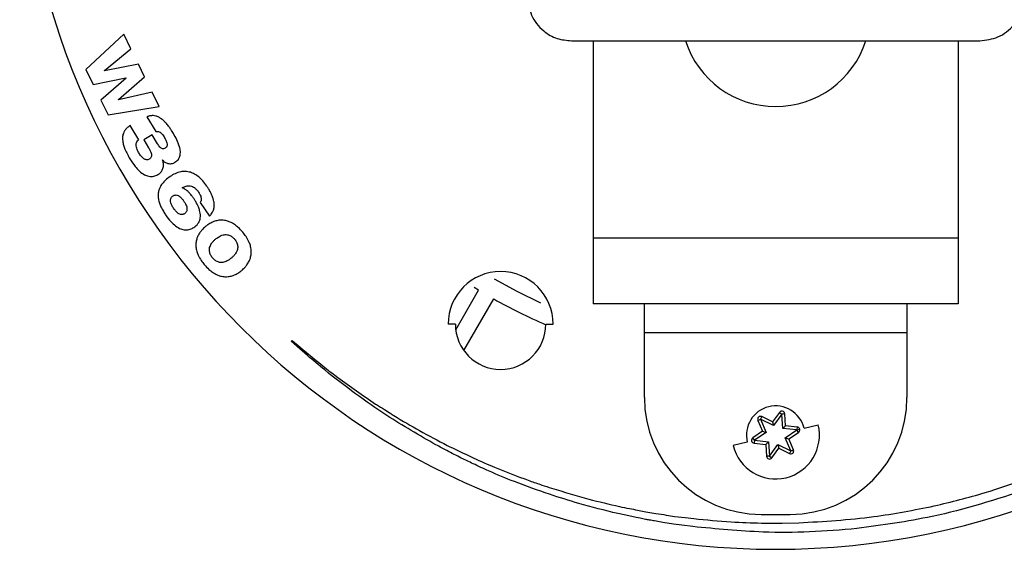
# Model space of a CAD drawing. Header units: millimetres. Extents: x 85 to 342, y -315 to -209.
# Tile 1 of 6: x 88 to 155, y -315 to -279. Entities that reach past the tile are written whole.
import ezdxf

# ---------------------------------------------------------------- set-up
doc = ezdxf.new("R2010")
doc.units = ezdxf.units.MM

msp = doc.modelspace()

# ---------------------------------------------------------------- linework, layer by layer
at = {"color": 7, "linetype": 'Continuous', "lineweight": 25}
for p, q in [((94.901, -280.23), (92.296, -282.643)), ((95.384, -281.222), (94.901, -280.23)), ((125.573, -280.673), (153.574, -280.673)), ((127.073, -280.673), (127.073, -298.673)), ((152.073, -280.673), (152.073, -298.673)), ((93.558, -282.71), (95.384, -281.222)), ((92.296, -282.643), (92.79, -283.656)), ((93.562, -282.719), (93.558, -282.71)), ((95.895, -282.27), (93.562, -282.719)), ((96.32, -283.141), (95.895, -282.27)), ((92.79, -283.656), (95.041, -283.22)), ((95.045, -283.229), (93.316, -284.734)), ((94.529, -284.703), (96.32, -283.141)), ((95.041, -283.22), (95.045, -283.229)), ((93.316, -284.734), (93.81, -285.747)), ((94.534, -284.711), (94.529, -284.703)), ((96.831, -284.189), (94.534, -284.711)), ((97.315, -285.18), (96.831, -284.189)), ((93.81, -285.747), (97.315, -285.18)), ((96.469, -285.883), (97.076, -286.895)), ((95.915, -287.447), (95.327, -286.469)), ((96.84, -287.121), (96.269, -287.464)), ((96.269, -287.464), (96.59, -287.998)), ((97.201, -287.721), (96.84, -287.121)), ((97.546, -288.84), (97.554, -288.835)), ((100.131, -291.747), (100.759, -292.678)), ((127.073, -294.173), (152.073, -294.173)), ((119.206, -297.751), (118.898, -297.564)), ((117.643, -300.459), (119.206, -297.751)), ((118.204, -301.886), (120.245, -298.351)), ((152.073, -298.673), (127.073, -298.673)), ((130.573, -305.098), (130.573, -298.673)), ((148.573, -298.673), (148.573, -305.098)), ((117.619, -300.073), (117.119, -300.073)), ((123.819, -300.073), (124.319, -300.073)), ((148.573, -300.673), (130.573, -300.673)), ((106.375, -301.24), (106.424, -301.184)), ((139.832, -306.115), (139.352, -306.769)), ((139.994, -306.233), (139.414, -307.023)), ((139.832, -306.115), (139.994, -306.233)), ((139.994, -306.233), (140.188, -306.186)), ((140.193, -306.22), (139.994, -306.233)), ((140.057, -307.21), (139.994, -306.233)), ((140.246, -307.03), (140.193, -306.22)), ((138.353, -306.67), (138.537, -306.589)), ((138.353, -306.67), (138.68, -307.413)), ((138.625, -306.41), (138.537, -306.589)), ((139.414, -307.023), (138.537, -306.589)), ((138.537, -306.589), (138.931, -307.486)), ((139.352, -306.769), (138.625, -306.41)), ((139.352, -306.769), (139.414, -307.023)), ((140.246, -307.03), (140.057, -307.21)), ((141.052, -307.119), (140.246, -307.03)), ((141.516, -307.199), (142.488, -306.961)), ((138.68, -307.413), (138.005, -307.863)), ((138.931, -307.486), (138.116, -308.029)), ((138.68, -307.413), (138.931, -307.486)), ((141.031, -307.317), (140.057, -307.21)), ((140.216, -307.861), (141.031, -307.317)), ((140.467, -307.934), (141.142, -307.484)), ((141.052, -307.119), (141.031, -307.317)), ((141.031, -307.317), (141.225, -307.27)), ((141.142, -307.484), (141.031, -307.317)), ((137.631, -308.148), (136.659, -308.385)), ((138.116, -308.029), (138.005, -307.863)), ((138.116, -308.029), (138.094, -308.228)), ((138.094, -308.228), (138.901, -308.317)), ((138.116, -308.029), (139.089, -308.136)), ((139.089, -308.136), (138.901, -308.317)), ((138.901, -308.317), (138.954, -309.126)), ((139.089, -308.136), (139.153, -309.113)), ((139.153, -309.113), (139.732, -308.324)), ((139.732, -308.324), (139.794, -308.578)), ((139.732, -308.324), (140.61, -308.757)), ((140.216, -307.861), (140.467, -307.934)), ((140.61, -308.757), (140.216, -307.861)), ((140.793, -308.677), (140.467, -307.934)), ((139.314, -309.232), (139.794, -308.578)), ((139.794, -308.578), (140.522, -308.937)), ((140.61, -308.757), (140.522, -308.937)), ((140.61, -308.757), (140.793, -308.677)), ((140.61, -308.757), (140.805, -308.71)), ((139.153, -309.113), (138.954, -309.126)), ((139.153, -309.113), (139.314, -309.232)), ((130.1, -312.809), (130.667, -312.921)), ((130.667, -312.921), (131.361, -313.034)), ((138.573, -313.098), (140.573, -313.098)), ((138.593, -313.699), (139.445, -313.71)), ((140.018, -313.71), (141.151, -313.676))]:
    msp.add_line(p, q, dxfattribs=at)
at = {"color": 7, "linetype": 'Continuous', "lineweight": 25, "flags": 128}
for points in [[(123.469, -298.643), (121.847, -297.85), (120.3, -297.002)], [(107.485, -302.225), (106.78, -301.6), (106.375, -301.24)], [(130.01, -313.312), (129.306, -313.164), (128.758, -313.049)], [(130.643, -313.445), (130.288, -313.37), (130.01, -313.312)], [(132.57, -313.772), (131.844, -313.649), (131.278, -313.553)], [(133.893, -313.939), (133.15, -313.845), (132.57, -313.772)], [(132.645, -313.237), (133.377, -313.321), (133.956, -313.387)]]:
    msp.add_lwpolyline(points, dxfattribs=at)
at = {"color": 7, "linetype": 'Continuous', "lineweight": 25}
for centre, radius, start, end in [((139.573, -263.673), 51.818, 180, 0), ((139.573, -278.673), 6.5, 197.92021, 342.07979), ((120.719, -300.073), 3.6, 0, 180), ((139.573, -263.673), 39.7, 240.86596, 246.61837), ((120.719, -300.073), 3.1, 180, 0), ((138.573, -305.098), 8, 180, 270), ((139.573, -307.673), 2, 13.73061, 193.73061), ((140.573, -305.098), 8, 270, 0), ((138.537, -306.589), 0.2, 63.73061, 203.73061), ((139.994, -306.233), 0.2, 3.73061, 143.73061), ((139.573, -307.673), 3, 193.73061, 13.73061), ((141.031, -307.317), 0.2, 303.73061, 83.73061), ((138.116, -308.029), 0.2, 123.73061, 263.73061), ((140.61, -308.757), 0.2, 243.73061, 23.73061), ((139.153, -309.113), 0.2, 183.73061, 323.73061)]:
    msp.add_arc(centre, radius, start, end, dxfattribs=at)
for points, knots in [([(122.573, -277.674), (122.626, -278.099), (122.736, -278.983), (123.548, -279.989), (124.557, -280.575), (125.243, -280.641), (125.573, -280.673)], [0, 0, 0, 0, 0.270268, 0.562427, 0.78973, 1, 1, 1, 1]), ([(153.574, -280.673), (153.999, -280.62), (154.883, -280.51), (155.89, -279.699), (156.475, -278.69), (156.542, -278.003), (156.573, -277.674)], [0, 0, 0, 0, 0.270268, 0.562427, 0.78973, 1, 1, 1, 1]), ([(96.899, -285.795), (96.819, -285.797), (96.67, -285.801), (96.532, -285.857), (96.469, -285.883)], [0, 0, 0, 0, 0.53827, 1, 1, 1, 1]), ([(97.296, -285.91), (97.224, -285.876), (97.098, -285.817), (96.959, -285.802), (96.899, -285.795)], [0, 0, 0, 0, 0.564576, 1, 1, 1, 1]), ([(97.66, -286.183), (97.596, -286.124), (97.483, -286.02), (97.352, -285.943), (97.296, -285.91)], [0, 0, 0, 0, 0.574305, 1, 1, 1, 1]), ([(95.01, -286.75), (94.967, -286.81), (94.89, -286.918), (94.851, -287.044), (94.833, -287.1)], [0, 0, 0, 0, 0.5581074, 1, 1, 1, 1]), ([(95.327, -286.469), (95.26, -286.516), (95.144, -286.599), (95.05, -286.705), (95.01, -286.75)], [0, 0, 0, 0, 0.5765586, 1, 1, 1, 1]), ([(97.992, -286.569), (97.933, -286.491), (97.83, -286.356), (97.711, -286.235), (97.66, -286.183)], [0, 0, 0, 0, 0.571873, 1, 1, 1, 1]), ([(98.291, -287.021), (98.238, -286.934), (98.143, -286.78), (98.038, -286.633), (97.992, -286.569)], [0, 0, 0, 0, 0.564843, 1, 1, 1, 1]), ([(94.833, -287.1), (94.818, -287.177), (94.791, -287.322), (94.806, -287.469), (94.814, -287.537)], [0, 0, 0, 0, 0.533565, 1, 1, 1, 1]), ([(95.755, -287.655), (95.776, -287.61), (95.813, -287.528), (95.883, -287.472), (95.915, -287.447)], [0, 0, 0, 0, 0.549953, 1, 1, 1, 1]), ([(97.076, -286.895), (97.125, -286.886), (97.208, -286.871), (97.288, -286.897), (97.321, -286.907)], [0, 0, 0, 0, 0.587988, 1, 1, 1, 1]), ([(97.321, -286.907), (97.36, -286.928), (97.433, -286.968), (97.488, -287.03), (97.514, -287.058)], [0, 0, 0, 0, 0.53671, 1, 1, 1, 1]), ([(97.514, -287.058), (97.547, -287.101), (97.61, -287.182), (97.663, -287.27), (97.688, -287.311)], [0, 0, 0, 0, 0.533464, 1, 1, 1, 1]), ([(97.688, -287.311), (97.719, -287.365), (97.773, -287.457), (97.812, -287.557), (97.828, -287.598)], [0, 0, 0, 0, 0.585488, 1, 1, 1, 1]), ([(98.713, -287.933), (98.656, -287.772), (98.544, -287.455), (98.375, -287.164), (98.291, -287.021)], [0, 0, 0, 0, 0.507447, 1, 1, 1, 1]), ([(94.814, -287.537), (94.832, -287.635), (94.866, -287.822), (94.935, -287.999), (94.968, -288.083)], [0, 0, 0, 0, 0.52427, 1, 1, 1, 1]), ([(94.968, -288.083), (95.022, -288.205), (95.125, -288.437), (95.254, -288.655), (95.315, -288.759)], [0, 0, 0, 0, 0.524486, 1, 1, 1, 1]), ([(95.751, -287.952), (95.74, -287.893), (95.721, -287.793), (95.745, -287.695), (95.755, -287.655)], [0, 0, 0, 0, 0.59564, 1, 1, 1, 1]), ([(95.923, -288.349), (95.879, -288.272), (95.807, -288.146), (95.767, -288.007), (95.751, -287.952)], [0, 0, 0, 0, 0.60756, 1, 1, 1, 1]), ([(96.59, -287.998), (96.632, -288.07), (96.701, -288.187), (96.746, -288.314), (96.764, -288.363)], [0, 0, 0, 0, 0.6148459, 1, 1, 1, 1]), ([(97.371, -287.955), (97.338, -287.917), (97.275, -287.843), (97.225, -287.761), (97.201, -287.721)], [0, 0, 0, 0, 0.517349, 1, 1, 1, 1]), ([(97.542, -288.061), (97.508, -288.049), (97.443, -288.026), (97.395, -287.978), (97.371, -287.955)], [0, 0, 0, 0, 0.520078, 1, 1, 1, 1]), ([(97.734, -288.016), (97.698, -288.036), (97.637, -288.068), (97.569, -288.063), (97.542, -288.061)], [0, 0, 0, 0, 0.597246, 1, 1, 1, 1]), ([(97.86, -287.842), (97.848, -287.88), (97.824, -287.952), (97.762, -287.996), (97.734, -288.016)], [0, 0, 0, 0, 0.5352444, 1, 1, 1, 1]), ([(97.828, -287.598), (97.844, -287.645), (97.869, -287.725), (97.863, -287.808), (97.86, -287.842)], [0, 0, 0, 0, 0.594179, 1, 1, 1, 1]), ([(98.737, -288.581), (98.756, -288.47), (98.793, -288.252), (98.739, -288.038), (98.713, -287.933)], [0, 0, 0, 0, 0.509526, 1, 1, 1, 1]), ([(95.315, -288.759), (95.426, -288.937), (95.612, -289.233), (95.855, -289.483), (95.952, -289.583)], [0, 0, 0, 0, 0.598946, 1, 1, 1, 1]), ([(96.087, -288.581), (96.055, -288.54), (95.996, -288.466), (95.946, -288.386), (95.923, -288.349)], [0, 0, 0, 0, 0.545883, 1, 1, 1, 1]), ([(96.266, -288.748), (96.231, -288.721), (96.166, -288.671), (96.112, -288.609), (96.087, -288.581)], [0, 0, 0, 0, 0.53754, 1, 1, 1, 1]), ([(96.452, -288.824), (96.416, -288.816), (96.35, -288.802), (96.292, -288.765), (96.266, -288.748)], [0, 0, 0, 0, 0.5380328, 1, 1, 1, 1]), ([(96.638, -288.781), (96.604, -288.798), (96.545, -288.827), (96.48, -288.825), (96.452, -288.824)], [0, 0, 0, 0, 0.574784, 1, 1, 1, 1]), ([(96.777, -288.616), (96.76, -288.653), (96.729, -288.721), (96.667, -288.762), (96.638, -288.781)], [0, 0, 0, 0, 0.537791, 1, 1, 1, 1]), ([(96.764, -288.363), (96.778, -288.415), (96.8, -288.499), (96.784, -288.583), (96.777, -288.616)], [0, 0, 0, 0, 0.610092, 1, 1, 1, 1]), ([(97.604, -289.082), (97.598, -289.035), (97.586, -288.952), (97.558, -288.874), (97.546, -288.84)], [0, 0, 0, 0, 0.572835, 1, 1, 1, 1]), ([(97.554, -288.835), (97.578, -288.866), (97.621, -288.922), (97.678, -288.963), (97.704, -288.981)], [0, 0, 0, 0, 0.550032, 1, 1, 1, 1]), ([(98.399, -288.994), (98.485, -288.933), (98.636, -288.825), (98.706, -288.655), (98.737, -288.581)], [0, 0, 0, 0, 0.56846, 1, 1, 1, 1]), ([(97.477, -289.612), (97.506, -289.566), (97.557, -289.484), (97.58, -289.391), (97.591, -289.351)], [0, 0, 0, 0, 0.569687, 1, 1, 1, 1]), ([(97.591, -289.351), (97.599, -289.3), (97.614, -289.211), (97.607, -289.121), (97.604, -289.082)], [0, 0, 0, 0, 0.56547, 1, 1, 1, 1]), ([(97.704, -288.981), (97.74, -289.003), (97.805, -289.042), (97.878, -289.063), (97.911, -289.072)], [0, 0, 0, 0, 0.551854, 1, 1, 1, 1]), ([(97.911, -289.072), (97.954, -289.08), (98.034, -289.094), (98.115, -289.087), (98.151, -289.083)], [0, 0, 0, 0, 0.549809, 1, 1, 1, 1]), ([(98.151, -289.083), (98.198, -289.073), (98.285, -289.056), (98.363, -289.013), (98.399, -288.994)], [0, 0, 0, 0, 0.543306, 1, 1, 1, 1]), ([(95.952, -289.583), (96.067, -289.683), (96.259, -289.849), (96.501, -289.923), (96.598, -289.953)], [0, 0, 0, 0, 0.597359, 1, 1, 1, 1]), ([(96.598, -289.953), (96.72, -289.963), (96.944, -289.983), (97.142, -289.881), (97.232, -289.835)], [0, 0, 0, 0, 0.545571, 1, 1, 1, 1]), ([(97.232, -289.835), (97.287, -289.798), (97.38, -289.737), (97.448, -289.649), (97.477, -289.612)], [0, 0, 0, 0, 0.584723, 1, 1, 1, 1]), ([(98.077, -289.961), (97.958, -290.046), (97.759, -290.188), (97.6, -290.373), (97.535, -290.448)], [0, 0, 0, 0, 0.5950887, 1, 1, 1, 1]), ([(98.805, -289.643), (98.669, -289.68), (98.41, -289.75), (98.184, -289.894), (98.077, -289.961)], [0, 0, 0, 0, 0.5276823, 1, 1, 1, 1]), ([(99.469, -289.679), (99.348, -289.65), (99.128, -289.598), (98.905, -289.629), (98.805, -289.643)], [0, 0, 0, 0, 0.55027, 1, 1, 1, 1]), ([(100.065, -290.022), (99.96, -289.94), (99.778, -289.796), (99.561, -289.714), (99.469, -289.679)], [0, 0, 0, 0, 0.573403, 1, 1, 1, 1]), ([(100.586, -290.624), (100.496, -290.498), (100.341, -290.281), (100.147, -290.099), (100.065, -290.022)], [0, 0, 0, 0, 0.579224, 1, 1, 1, 1]), ([(97.535, -290.448), (97.47, -290.54), (97.358, -290.698), (97.303, -290.883), (97.279, -290.96)], [0, 0, 0, 0, 0.579929, 1, 1, 1, 1]), ([(98.891, -290.743), (98.941, -290.717), (99.029, -290.671), (99.123, -290.64), (99.163, -290.627)], [0, 0, 0, 0, 0.568737, 1, 1, 1, 1]), ([(99.182, -290.91), (99.131, -290.874), (99.039, -290.81), (98.937, -290.763), (98.891, -290.743)], [0, 0, 0, 0, 0.557081, 1, 1, 1, 1]), ([(99.163, -290.627), (99.215, -290.615), (99.308, -290.593), (99.402, -290.601), (99.443, -290.605)], [0, 0, 0, 0, 0.561017, 1, 1, 1, 1]), ([(99.443, -290.605), (99.498, -290.617), (99.601, -290.641), (99.688, -290.699), (99.729, -290.726)], [0, 0, 0, 0, 0.531204, 1, 1, 1, 1]), ([(99.729, -290.726), (99.785, -290.774), (99.895, -290.867), (99.977, -290.985), (100.018, -291.042)], [0, 0, 0, 0, 0.512473, 1, 1, 1, 1]), ([(100.837, -291.045), (100.793, -290.965), (100.716, -290.821), (100.625, -290.684), (100.586, -290.624)], [0, 0, 0, 0, 0.559376, 1, 1, 1, 1]), ([(97.279, -290.96), (97.262, -291.059), (97.231, -291.236), (97.253, -291.414), (97.263, -291.493)], [0, 0, 0, 0, 0.556778, 1, 1, 1, 1]), ([(97.263, -291.493), (97.285, -291.596), (97.326, -291.784), (97.403, -291.96), (97.438, -292.04)], [0, 0, 0, 0, 0.546432, 1, 1, 1, 1]), ([(98.118, -291.761), (98.106, -291.705), (98.087, -291.612), (98.106, -291.519), (98.114, -291.483)], [0, 0, 0, 0, 0.606171, 1, 1, 1, 1]), ([(98.114, -291.483), (98.129, -291.444), (98.156, -291.376), (98.212, -291.331), (98.236, -291.312)], [0, 0, 0, 0, 0.57529, 1, 1, 1, 1]), ([(98.236, -291.312), (98.262, -291.296), (98.309, -291.266), (98.361, -291.249), (98.384, -291.241)], [0, 0, 0, 0, 0.559402, 1, 1, 1, 1]), ([(98.384, -291.241), (98.416, -291.235), (98.475, -291.225), (98.533, -291.238), (98.559, -291.244)], [0, 0, 0, 0, 0.537099, 1, 1, 1, 1]), ([(98.559, -291.244), (98.598, -291.259), (98.673, -291.289), (98.736, -291.342), (98.766, -291.367)], [0, 0, 0, 0, 0.506697, 1, 1, 1, 1]), ([(98.766, -291.367), (98.811, -291.413), (98.901, -291.503), (98.974, -291.607), (99.01, -291.659)], [0, 0, 0, 0, 0.504255, 1, 1, 1, 1]), ([(99.437, -291.143), (99.392, -291.095), (99.312, -291.011), (99.221, -290.94), (99.182, -290.91)], [0, 0, 0, 0, 0.569608, 1, 1, 1, 1]), ([(99.675, -291.453), (99.632, -291.391), (99.557, -291.284), (99.473, -291.185), (99.437, -291.143)], [0, 0, 0, 0, 0.57796, 1, 1, 1, 1]), ([(99.917, -291.861), (99.875, -291.783), (99.801, -291.643), (99.713, -291.511), (99.675, -291.453)], [0, 0, 0, 0, 0.561433, 1, 1, 1, 1]), ([(100.018, -291.042), (100.05, -291.092), (100.105, -291.177), (100.144, -291.271), (100.161, -291.309)], [0, 0, 0, 0, 0.582341, 1, 1, 1, 1]), ([(100.204, -291.55), (100.199, -291.59), (100.191, -291.662), (100.15, -291.721), (100.131, -291.747)], [0, 0, 0, 0, 0.560313, 1, 1, 1, 1]), ([(100.161, -291.309), (100.176, -291.355), (100.202, -291.434), (100.204, -291.516), (100.204, -291.55)], [0, 0, 0, 0, 0.585897, 1, 1, 1, 1]), ([(101.017, -291.482), (100.989, -291.4), (100.938, -291.25), (100.868, -291.108), (100.837, -291.045)], [0, 0, 0, 0, 0.5524431, 1, 1, 1, 1]), ([(101.09, -291.914), (101.085, -291.834), (101.075, -291.687), (101.035, -291.546), (101.017, -291.482)], [0, 0, 0, 0, 0.549697, 1, 1, 1, 1]), ([(97.438, -292.04), (97.491, -292.144), (97.587, -292.336), (97.705, -292.514), (97.758, -292.595)], [0, 0, 0, 0, 0.547013, 1, 1, 1, 1]), ([(98.302, -292.142), (98.255, -292.069), (98.179, -291.949), (98.135, -291.814), (98.118, -291.761)], [0, 0, 0, 0, 0.610735, 1, 1, 1, 1]), ([(98.529, -292.416), (98.486, -292.372), (98.403, -292.287), (98.335, -292.189), (98.302, -292.142)], [0, 0, 0, 0, 0.5124963, 1, 1, 1, 1]), ([(99.01, -291.659), (99.049, -291.719), (99.115, -291.819), (99.16, -291.93), (99.179, -291.973)], [0, 0, 0, 0, 0.606687, 1, 1, 1, 1]), ([(99.223, -292.213), (99.22, -292.249), (99.213, -292.311), (99.183, -292.366), (99.17, -292.389)], [0, 0, 0, 0, 0.5788647, 1, 1, 1, 1]), ([(99.179, -291.973), (99.194, -292.02), (99.221, -292.098), (99.223, -292.18), (99.223, -292.213)], [0, 0, 0, 0, 0.602331, 1, 1, 1, 1]), ([(100.089, -292.289), (100.063, -292.208), (100.016, -292.061), (99.948, -291.923), (99.917, -291.861)], [0, 0, 0, 0, 0.552078, 1, 1, 1, 1]), ([(101.016, -292.32), (101.041, -292.246), (101.085, -292.114), (101.089, -291.976), (101.09, -291.914)], [0, 0, 0, 0, 0.557585, 1, 1, 1, 1]), ([(97.758, -292.595), (97.877, -292.763), (98.074, -293.041), (98.333, -293.261), (98.436, -293.348)], [0, 0, 0, 0, 0.604362, 1, 1, 1, 1]), ([(98.73, -292.548), (98.693, -292.53), (98.62, -292.495), (98.559, -292.442), (98.529, -292.416)], [0, 0, 0, 0, 0.5135131, 1, 1, 1, 1]), ([(98.904, -292.57), (98.872, -292.572), (98.813, -292.576), (98.757, -292.557), (98.73, -292.548)], [0, 0, 0, 0, 0.531498, 1, 1, 1, 1]), ([(99.046, -292.513), (99.022, -292.528), (98.977, -292.555), (98.926, -292.565), (98.904, -292.57)], [0, 0, 0, 0, 0.555073, 1, 1, 1, 1]), ([(99.17, -292.389), (99.151, -292.416), (99.116, -292.464), (99.068, -292.498), (99.046, -292.513)], [0, 0, 0, 0, 0.5531274, 1, 1, 1, 1]), ([(100.028, -293.11), (100.062, -293.039), (100.122, -292.913), (100.137, -292.775), (100.143, -292.714)], [0, 0, 0, 0, 0.562847, 1, 1, 1, 1]), ([(100.143, -292.714), (100.142, -292.635), (100.141, -292.491), (100.105, -292.352), (100.089, -292.289)], [0, 0, 0, 0, 0.549859, 1, 1, 1, 1]), ([(100.759, -292.678), (100.82, -292.616), (100.925, -292.511), (100.989, -292.376), (101.016, -292.32)], [0, 0, 0, 0, 0.578916, 1, 1, 1, 1]), ([(98.436, -293.348), (98.556, -293.429), (98.757, -293.566), (98.997, -293.606), (99.093, -293.622)], [0, 0, 0, 0, 0.594747, 1, 1, 1, 1]), ([(99.093, -293.622), (99.212, -293.618), (99.428, -293.611), (99.613, -293.501), (99.697, -293.452)], [0, 0, 0, 0, 0.549105, 1, 1, 1, 1]), ([(99.697, -293.452), (99.773, -293.395), (99.902, -293.299), (99.991, -293.165), (100.028, -293.11)], [0, 0, 0, 0, 0.589771, 1, 1, 1, 1]), ([(100.468, -293.411), (100.395, -293.477), (100.265, -293.592), (100.16, -293.731), (100.114, -293.791)], [0, 0, 0, 0, 0.563169, 1, 1, 1, 1]), ([(100.915, -293.117), (100.828, -293.164), (100.67, -293.249), (100.53, -293.361), (100.468, -293.411)], [0, 0, 0, 0, 0.553969, 1, 1, 1, 1]), ([(101.409, -292.966), (101.314, -292.984), (101.143, -293.015), (100.985, -293.086), (100.915, -293.117)], [0, 0, 0, 0, 0.557512, 1, 1, 1, 1]), ([(101.937, -293.001), (101.838, -292.981), (101.663, -292.945), (101.485, -292.96), (101.409, -292.966)], [0, 0, 0, 0, 0.569555, 1, 1, 1, 1]), ([(102.489, -293.261), (102.388, -293.197), (102.214, -293.087), (102.019, -293.026), (101.937, -293.001)], [0, 0, 0, 0, 0.583576, 1, 1, 1, 1]), ([(103.051, -293.787), (102.95, -293.672), (102.779, -293.479), (102.573, -293.324), (102.489, -293.261)], [0, 0, 0, 0, 0.591544, 1, 1, 1, 1]), ([(99.887, -294.247), (99.865, -294.342), (99.823, -294.515), (99.83, -294.692), (99.833, -294.772)], [0, 0, 0, 0, 0.549179, 1, 1, 1, 1]), ([(100.114, -293.791), (100.061, -293.871), (99.968, -294.015), (99.912, -294.176), (99.887, -294.247)], [0, 0, 0, 0, 0.559616, 1, 1, 1, 1]), ([(100.903, -294.554), (100.945, -294.497), (101.027, -294.388), (101.129, -294.299), (101.177, -294.257)], [0, 0, 0, 0, 0.524213, 1, 1, 1, 1]), ([(101.177, -294.257), (101.243, -294.204), (101.353, -294.116), (101.479, -294.053), (101.53, -294.028)], [0, 0, 0, 0, 0.596857, 1, 1, 1, 1]), ([(101.53, -294.028), (101.589, -294.004), (101.688, -293.964), (101.795, -293.952), (101.838, -293.947)], [0, 0, 0, 0, 0.588785, 1, 1, 1, 1]), ([(101.838, -293.947), (101.89, -293.947), (101.98, -293.946), (102.066, -293.971), (102.102, -293.982)], [0, 0, 0, 0, 0.574329, 1, 1, 1, 1]), ([(102.102, -293.982), (102.146, -293.998), (102.223, -294.028), (102.29, -294.075), (102.319, -294.096)], [0, 0, 0, 0, 0.564053, 1, 1, 1, 1]), ([(102.319, -294.096), (102.354, -294.124), (102.416, -294.173), (102.467, -294.232), (102.49, -294.258)], [0, 0, 0, 0, 0.566771, 1, 1, 1, 1]), ([(102.49, -294.258), (102.517, -294.292), (102.566, -294.353), (102.603, -294.423), (102.619, -294.454)], [0, 0, 0, 0, 0.552776, 1, 1, 1, 1]), ([(103.468, -294.43), (103.405, -294.309), (103.288, -294.081), (103.127, -293.881), (103.051, -293.787)], [0, 0, 0, 0, 0.5282648, 1, 1, 1, 1]), ([(99.833, -294.772), (99.849, -294.88), (99.878, -295.083), (99.957, -295.272), (99.994, -295.359)], [0, 0, 0, 0, 0.535655, 1, 1, 1, 1]), ([(100.768, -295.101), (100.763, -295.053), (100.754, -294.965), (100.77, -294.878), (100.777, -294.838)], [0, 0, 0, 0, 0.545912, 1, 1, 1, 1]), ([(100.777, -294.838), (100.792, -294.785), (100.822, -294.684), (100.877, -294.595), (100.903, -294.554)], [0, 0, 0, 0, 0.5324963, 1, 1, 1, 1]), ([(102.619, -294.454), (102.638, -294.495), (102.672, -294.57), (102.688, -294.651), (102.695, -294.687)], [0, 0, 0, 0, 0.55536, 1, 1, 1, 1]), ([(102.695, -294.687), (102.699, -294.736), (102.707, -294.825), (102.69, -294.913), (102.682, -294.953)], [0, 0, 0, 0, 0.544537, 1, 1, 1, 1]), ([(103.626, -295.02), (103.611, -294.91), (103.583, -294.707), (103.504, -294.518), (103.468, -294.43)], [0, 0, 0, 0, 0.536069, 1, 1, 1, 1]), ([(99.994, -295.359), (100.056, -295.48), (100.174, -295.708), (100.335, -295.908), (100.411, -296.002)], [0, 0, 0, 0, 0.528152, 1, 1, 1, 1]), ([(100.843, -295.335), (100.824, -295.293), (100.79, -295.218), (100.774, -295.137), (100.768, -295.101)], [0, 0, 0, 0, 0.555294, 1, 1, 1, 1]), ([(100.973, -295.531), (100.946, -295.497), (100.897, -295.435), (100.859, -295.366), (100.843, -295.335)], [0, 0, 0, 0, 0.552572, 1, 1, 1, 1]), ([(101.14, -295.695), (101.106, -295.666), (101.046, -295.616), (100.995, -295.556), (100.973, -295.531)], [0, 0, 0, 0, 0.566148, 1, 1, 1, 1]), ([(102.263, -295.55), (102.197, -295.603), (102.088, -295.69), (101.963, -295.752), (101.913, -295.777)], [0, 0, 0, 0, 0.597853, 1, 1, 1, 1]), ([(102.55, -295.243), (102.505, -295.301), (102.42, -295.413), (102.314, -295.506), (102.263, -295.55)], [0, 0, 0, 0, 0.522555, 1, 1, 1, 1]), ([(102.682, -294.953), (102.666, -295.007), (102.634, -295.11), (102.577, -295.2), (102.55, -295.243)], [0, 0, 0, 0, 0.5302499, 1, 1, 1, 1]), ([(103.335, -296.009), (103.388, -295.928), (103.484, -295.783), (103.542, -295.62), (103.567, -295.548)], [0, 0, 0, 0, 0.560769, 1, 1, 1, 1]), ([(103.567, -295.548), (103.591, -295.452), (103.634, -295.279), (103.628, -295.1), (103.626, -295.02)], [0, 0, 0, 0, 0.549885, 1, 1, 1, 1]), ([(100.411, -296.002), (100.512, -296.116), (100.682, -296.308), (100.888, -296.462), (100.972, -296.524)], [0, 0, 0, 0, 0.59127, 1, 1, 1, 1]), ([(101.352, -295.814), (101.31, -295.796), (101.235, -295.764), (101.169, -295.716), (101.14, -295.695)], [0, 0, 0, 0, 0.562162, 1, 1, 1, 1]), ([(101.61, -295.853), (101.559, -295.853), (101.471, -295.852), (101.388, -295.825), (101.352, -295.814)], [0, 0, 0, 0, 0.573721, 1, 1, 1, 1]), ([(101.913, -295.777), (101.855, -295.8), (101.757, -295.839), (101.653, -295.849), (101.61, -295.853)], [0, 0, 0, 0, 0.590048, 1, 1, 1, 1]), ([(102.972, -296.396), (103.047, -296.329), (103.18, -296.211), (103.288, -296.071), (103.335, -296.009)], [0, 0, 0, 0, 0.563777, 1, 1, 1, 1]), ([(100.972, -296.524), (101.073, -296.588), (101.246, -296.698), (101.441, -296.759), (101.522, -296.785)], [0, 0, 0, 0, 0.583355, 1, 1, 1, 1]), ([(101.522, -296.785), (101.621, -296.805), (101.795, -296.841), (101.972, -296.828), (102.048, -296.822)], [0, 0, 0, 0, 0.569882, 1, 1, 1, 1]), ([(102.048, -296.822), (102.143, -296.806), (102.311, -296.778), (102.468, -296.709), (102.537, -296.679)], [0, 0, 0, 0, 0.559599, 1, 1, 1, 1]), ([(102.537, -296.679), (102.622, -296.634), (102.776, -296.553), (102.912, -296.444), (102.972, -296.396)], [0, 0, 0, 0, 0.556402, 1, 1, 1, 1]), ([(106.424, -301.184), (107.453, -302.049), (109.294, -303.596), (111.276, -304.956), (112.15, -305.555)], [0, 0, 0, 0, 0.559176, 1, 1, 1, 1]), ([(110.77, -304.84), (110.06, -304.306), (108.941, -303.465), (107.875, -302.557), (107.485, -302.225)], [0, 0, 0, 0, 0.63432, 1, 1, 1, 1]), ([(116.29, -308.338), (115.152, -307.689), (113.257, -306.608), (111.48, -305.345), (110.77, -304.84)], [0, 0, 0, 0, 0.6006249, 1, 1, 1, 1]), ([(112.15, -305.555), (112.15, -305.555), (112.15, -305.555), (112.15, -305.555), (112.151, -305.555), (112.152, -305.555), (112.171, -305.562), (112.374, -305.687), (112.717, -305.898), (113.117, -306.154), (113.333, -306.292), (113.407, -306.34)], [0, 0, 0, 0, 0.000104, 0.000221, 0.000361, 0.000959, 0.00308, 0.041312, 0.480621, 0.821689, 1, 1, 1, 1]), ([(113.407, -306.34), (113.99, -306.688), (115.188, -307.405), (116.426, -308.048), (117.063, -308.379)], [0, 0, 0, 0, 0.486357, 1, 1, 1, 1]), ([(118.024, -309.242), (117.694, -309.075), (117.112, -308.782), (116.538, -308.472), (116.29, -308.338)], [0, 0, 0, 0, 0.567604, 1, 1, 1, 1]), ([(117.063, -308.379), (118.026, -308.846), (119.872, -309.741), (121.795, -310.459), (122.716, -310.802)], [0, 0, 0, 0, 0.521334, 1, 1, 1, 1]), ([(119.899, -310.128), (119.544, -309.964), (118.916, -309.674), (118.294, -309.373), (118.024, -309.242)], [0, 0, 0, 0, 0.566896, 1, 1, 1, 1]), ([(124.076, -311.728), (123.27, -311.449), (121.86, -310.961), (120.488, -310.378), (119.899, -310.128)], [0, 0, 0, 0, 0.571517, 1, 1, 1, 1]), ([(122.716, -310.802), (122.994, -310.9), (123.49, -311.073), (123.991, -311.234), (124.211, -311.305)], [0, 0, 0, 0, 0.559986, 1, 1, 1, 1]), ([(150.44, -312.524), (151.607, -312.24), (153.702, -311.73), (155.74, -311.027), (156.642, -310.716)], [0, 0, 0, 0, 0.557327, 1, 1, 1, 1]), ([(128.758, -313.049), (127.861, -312.829), (126.284, -312.442), (124.74, -311.943), (124.076, -311.728)], [0, 0, 0, 0, 0.569401, 1, 1, 1, 1]), ([(124.211, -311.305), (125.058, -311.564), (126.596, -312.034), (128.161, -312.399), (128.865, -312.563)], [0, 0, 0, 0, 0.550685, 1, 1, 1, 1]), ([(156.881, -311.373), (154.708, -312.07), (150.869, -313.301), (146.876, -313.837), (145.143, -314.07)], [0, 0, 0, 0, 0.566093, 1, 1, 1, 1]), ([(128.865, -312.563), (129.095, -312.609), (129.506, -312.691), (129.918, -312.772), (130.1, -312.809)], [0, 0, 0, 0, 0.557934, 1, 1, 1, 1]), ([(131.361, -313.034), (131.6, -313.071), (132.028, -313.139), (132.456, -313.207), (132.645, -313.237)], [0, 0, 0, 0, 0.5582591, 1, 1, 1, 1]), ([(141.151, -313.676), (142.871, -313.578), (145.994, -313.402), (149.062, -312.796), (150.44, -312.524)], [0, 0, 0, 0, 0.550656, 1, 1, 1, 1]), ([(131.278, -313.553), (131.159, -313.533), (130.948, -313.497), (130.736, -313.46), (130.643, -313.445)], [0, 0, 0, 0, 0.561103, 1, 1, 1, 1]), ([(133.956, -313.387), (134.812, -313.473), (136.354, -313.629), (137.903, -313.677), (138.593, -313.699)], [0, 0, 0, 0, 0.5547598, 1, 1, 1, 1]), ([(139.445, -313.71), (139.552, -313.711), (139.743, -313.711), (139.934, -313.71), (140.018, -313.71)], [0, 0, 0, 0, 0.560029, 1, 1, 1, 1]), ([(145.143, -314.07), (144.062, -314.162), (141.923, -314.342), (138.16, -314.354), (135.498, -314.095), (133.893, -313.939)], [0, 0, 0, 0, 0.288725, 0.571075, 1, 1, 1, 1])]:
    msp.add_open_spline(points, degree=3, knots=knots, dxfattribs=at)

doc.saveas('drawing.dxf')
